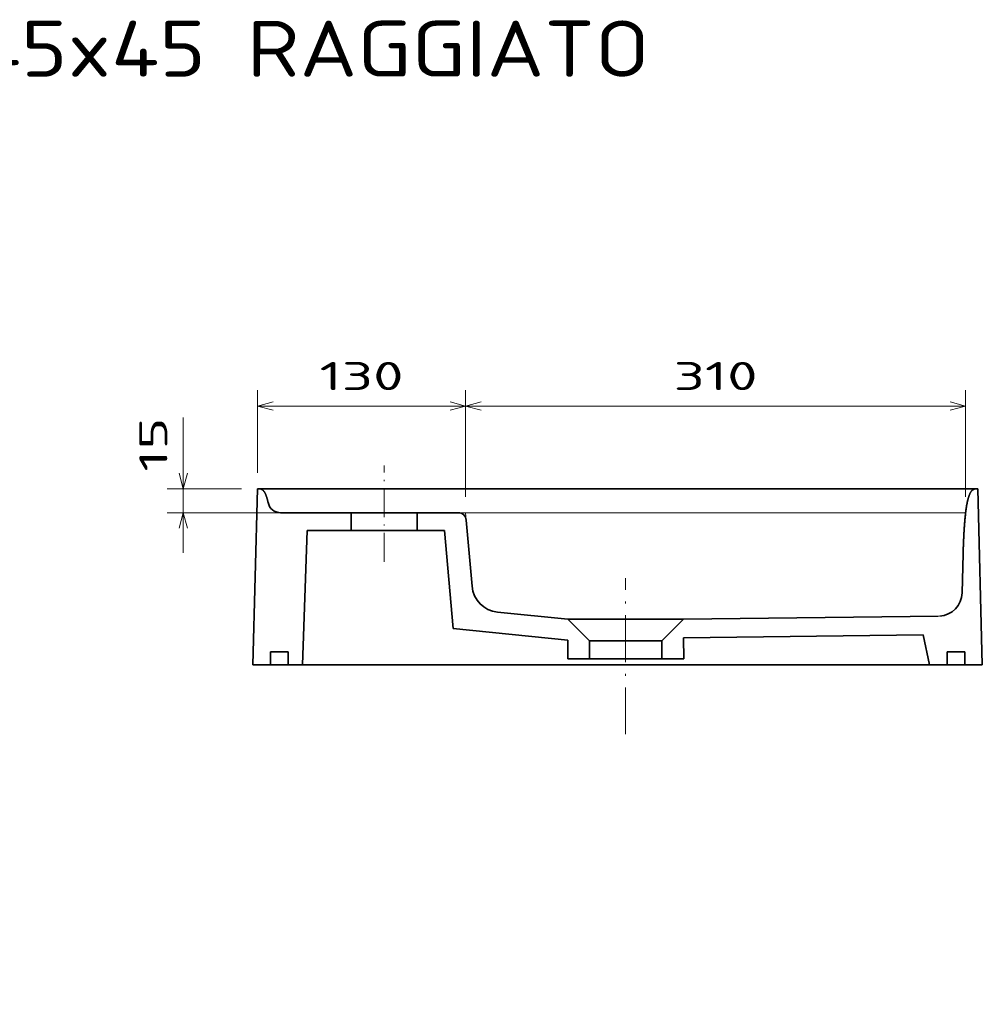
# Model space of a CAD drawing. Extents: x 30 to 395, y 31 to 279.
# Tile 10 of 10: x 213 to 333, y 156 to 279. Entities that reach past the tile are written whole.
import ezdxf
from ezdxf.enums import TextEntityAlignment as Align

# ---------------------------------------------------------------- set-up
doc = ezdxf.new("R2010")
doc.units = 0
doc.linetypes.add('DASHDOT', pattern=[18.5, 12, -3, 0.5, -3])
doc.layers.get('0').update_dxf_attribs({"lineweight": 13})
doc.styles.get("Standard").update_dxf_attribs({"font": 'isocp.shx'})
doc.dimstyles.get("Standard").update_dxf_attribs({"dimtxt": 2.5, "dimasz": 2.5, "dimexe": 1.25, "dimexo": 0.625, "dimtad": 1, "dimcen": 2.5, "dimadec": 0, "dimazin": 0, "dimtfac": 1, "dimtmove": 0, "dimatfit": 0, "dimfxl": 0, "dimarcsym": 0})

# ---------------------------------------------------------------- blocks, each defined once
blk = doc.blocks.new('*D')
at = {"color": 7, "lineweight": 13, "ltscale": 0.252611}
for p, q in [((65.92, 225.19), (65.92, 235.29)), ((67.74, 225.19), (67.74, 235.29)), ((67.74, 225.19), (67.74, 235.29)), ((154.09, 225.19), (154.09, 235.29))]:
    blk.add_line(p, q, dxfattribs=at)
at = {"color": 7, "lineweight": 13}
for p, q in [((52.45, 233.29), (72.74, 233.29)), ((67.74, 233.29), (154.09, 233.29)), ((268.28, 231.09), (242.28, 231.09)), ((330.77, 231.09), (268.28, 231.09)), ((47.94, 201.19), (47.94, 223.19)), ((265.36, 217.76), (231, 217.76)), ((62.26, 87.4), (62.26, 143.1)), ((153.39, 87.4), (153.39, 143.1)), ((62.26, 141.1), (153.39, 141.1)), ((115.44, 128), (186.05, 128)), ((184.05, 81.42), (184.05, 128)), ((103.8, 127.42), (33.89, 127.42)), ((35.89, 36.83), (35.89, 127.42)), ((109.82, 127.42), (167.08, 127.42)), ((92.61, 119.08), (110.95, 109.85)), ((115.69, 111.42), (167.08, 111.42)), ((89.4, 70.22), (111.68, 83.77)), ((115.69, 81.42), (186.05, 81.42)), ((119.58, 68.87), (163.4, 39.59)), ((106.19, 36.83), (33.89, 36.83))]:
    blk.add_line(p, q, dxfattribs=at)
at = {"color": 7, "lineweight": 13, "ltscale": 0.25832}
blk.add_line((242.28, 222.76), (242.28, 233.09), dxfattribs=at)
at = {"color": 7, "lineweight": 13, "ltscale": 0.33332}
for p, q in [((268.28, 219.76), (268.28, 233.09)), ((268.28, 219.76), (268.28, 233.09)), ((330.77, 219.76), (330.77, 233.09))]:
    blk.add_line(p, q, dxfattribs=at)
at = {"color": 7, "lineweight": 13, "ltscale": 0.422543}
blk.add_line((233, 212.76), (233, 229.66), dxfattribs=at)
at = {"color": 7, "lineweight": 13, "ltscale": 0.449592}
blk.add_line((63.92, 223.19), (45.94, 223.19), dxfattribs=at)
at = {"color": 7, "lineweight": 13, "ltscale": 0.41}
blk.add_line((118.27, 206.79), (118.27, 223.19), dxfattribs=at)
at = {"color": 7, "lineweight": 13, "ltscale": 0.232071}
blk.add_line((240.28, 220.76), (231, 220.76), dxfattribs=at)
at = {"color": 7, "lineweight": 13, "ltscale": 0.435189}
blk.add_line((63.35, 201.19), (45.94, 201.19), dxfattribs=at)
at = {"color": 7, "lineweight": 13, "ltscale": 0.4}
blk.add_line((165.08, 111.42), (165.08, 127.42), dxfattribs=at)
at = {"color": 7, "lineweight": 13}
for points in [[(63.99, 232.77), (65.92, 233.29), (63.99, 233.81)], [(69.68, 233.81), (67.74, 233.29), (69.68, 232.77)], [(69.68, 233.81), (67.74, 233.29), (69.68, 232.77)], [(152.16, 232.77), (154.09, 233.29), (152.16, 233.81)], [(244.21, 231.61), (242.28, 231.09), (244.21, 230.57)], [(266.35, 230.57), (268.28, 231.09), (266.35, 231.61)], [(270.21, 231.61), (268.28, 231.09), (270.21, 230.57)], [(328.84, 230.57), (330.77, 231.09), (328.84, 231.61)], [(48.46, 221.26), (47.94, 223.19), (47.42, 221.26)], [(118.79, 221.26), (118.27, 223.19), (117.76, 221.26)], [(232.48, 222.69), (233, 220.76), (233.51, 222.69)], [(233.51, 215.83), (233, 217.76), (232.48, 215.83)], [(117.76, 208.72), (118.27, 206.79), (118.79, 208.72)], [(47.42, 203.12), (47.94, 201.19), (48.46, 203.12)], [(64.19, 141.61), (62.26, 141.1), (64.19, 140.58)], [(151.46, 140.58), (153.39, 141.1), (151.46, 141.61)], [(184.57, 126.07), (184.05, 128), (183.53, 126.07)], [(36.4, 125.49), (35.89, 127.42), (35.37, 125.49)], [(165.6, 125.49), (165.08, 127.42), (164.56, 125.49)], [(164.56, 113.35), (165.08, 111.42), (165.6, 113.35)], [(106.66, 112.59), (104.7, 113), (106.19, 111.67)], [(108.99, 110.26), (110.95, 109.85), (109.46, 111.18)], [(110.3, 82.32), (111.68, 83.77), (109.76, 83.21)], [(183.53, 83.35), (184.05, 81.42), (184.57, 83.35)], [(105.35, 80.52), (103.97, 79.08), (105.89, 79.64)], [(149.04, 49.81), (147.15, 50.45), (148.47, 48.95)], [(35.37, 38.76), (35.89, 36.83), (36.4, 38.76)]]:
    blk.add_lwpolyline(points, dxfattribs=at)
for s, p, p2 in [('10', (52.45, 235.29), (59.23, 235.29)), ('430', (105.66, 235.29), (116.17, 235.29)), ('455', (102.57, 143.1), (113.08, 143.1))]:
    blk.add_text(s, height=3.5, dxfattribs=at).set_placement(p, p2, align=Align.FIT)
for s, rotation, p, p2 in [('130', 360, (250.02, 233.09), (260.53, 233.09)), ('310', 360, (294.27, 233.09), (304.78, 233.09)), ('15', 90, (231, 222.89), (231, 229.66)), ('80', 90, (116.27, 211.6), (116.27, 218.37)), ('110', 90, (45.94, 206.93), (45.94, 217.44)), ('%%c', 333.2988, (93.51, 120.86), (95.8, 119.71)), ('35', 333.2988, (96.69, 119.26), (102.74, 116.22)), ('80', 90, (163.08, 116.04), (163.08, 122.81)), ('230', 90, (182.05, 99.46), (182.05, 109.97)), ('455', 90, (33.89, 76.87), (33.89, 87.38)), ('45', 31.299, (91.41, 73.78), (97.2, 77.3)), ('%%c', 31.299, (88.36, 71.93), (90.55, 73.26)), ('R', 326.2508, (152.42, 49.34), (154.94, 47.65)), ('170', 326.2508, (155.77, 47.09), (164.51, 41.26))]:
    blk.add_text(s, height=3.5, rotation=rotation, dxfattribs=at).set_placement(p, p2, align=Align.FIT)
blk = doc.blocks.new('BLOCK98')
at = {"color": 7, "lineweight": 13}
blk.add_text('7403 SMART 45x45 RAGGIATO', height=7, dxfattribs=at).set_placement((-60, -29.71), (91.8, -29.71), align=Align.FIT)
blk = doc.blocks.new('BLOCK100')
at = {"color": 7, "lineweight": 35, "ltscale": 0.275}
for p, q in [((-110, 2.88), (-110, -8.12)), ((-102, -8.12), (-102, -19.12)), ((-110, -419.88), (-110, -430.88)), ((-102, -430.88), (-102, -441.88)), ((-110, -441.88), (-110, -452.88))]:
    blk.add_line(p, q, dxfattribs=at)
at = {"color": 7, "lineweight": 35}
for p, q in [((-110, 2.88), (0, 0)), ((-15, -14.38), (-15, -49.37)), ((-26, -31.05), (-110, -28.12)), ((-15, -84.37), (-15, -125.42)), ((-40.7, -440.89), (-65.09, -440.22)), ((-110, -452.88), (0, -450))]:
    blk.add_line(p, q, dxfattribs=at)
at = {"color": 7, "lineweight": 35, "ltscale": 0.2}
for p, q in [((-110, -8.12), (-102, -8.12)), ((-110, -19.12), (-102, -19.12)), ((-110, -430.88), (-102, -430.88)), ((-110, -441.88), (-102, -441.88))]:
    blk.add_line(p, q, dxfattribs=at)
at = {"color": 7, "lineweight": 35, "ltscale": 0.224998}
blk.add_line((-110, -19.12), (-110, -28.12), dxfattribs=at)
at = {"color": 7, "lineweight": 35, "ltscale": 0.458047}
for p, q in [((-26, -31.05), (-26, -49.37)), ((-26, -84.37), (-26, -102.7))]:
    blk.add_line(p, q, dxfattribs=at)
at = {"color": 7, "lineweight": 35, "ltscale": 0.476971}
blk.add_line((-91.34, -415.91), (-110, -419.88), dxfattribs=at)
at = {"color": 7, "lineweight": 35}
for centre, radius, start, end in [((-7, -14.38), 8, 101.63168, 180), ((-20, -125.42), 5, 275, 360), ((-64.68, -425.23), 15, 183.69881, 268.43848)]:
    blk.add_arc(centre, radius, start, end, dxfattribs=at)
for points, knots in [([(0, 0), (0, -0.81), (0, -1.62), (-0.16, -2.43), (-1.03, -3.84), (-3.37, -5.11), (-4.77, -5.63), (-6.53, -6.11), (-8.61, -6.54)], [0, 0, 0, 0, 0, 0, 26.116159, 26.116159, 26.116159, 47.316003, 47.316003, 47.316003, 47.316003, 47.316003, 47.316003]), ([(0, -450), (0, -449.19), (0, -448.38), (-0.16, -447.57), (-1.06, -446.11), (-3.52, -444.81), (-5.08, -444.25), (-9.18, -443.21), (-14.83, -442.42), (-18.11, -442.07), (-24.37, -441.56), (-31.23, -441.21), (-34.32, -441.08), (-37.48, -440.97), (-40.7, -440.89)], [0, 0, 0, 0, 0, 0, 26.116159, 26.116159, 26.116159, 48.866481, 48.866481, 48.866481, 73.346391, 73.346391, 73.346391, 92.347755, 92.347755, 92.347755, 92.347755, 92.347755, 92.347755])]:
    blk.add_open_spline(points, degree=5, knots=knots, dxfattribs=at)

msp = doc.modelspace()

# ---------------------------------------------------------------- linework, layer by layer
at = {"color": 7, "linetype": 'DASHDOT', "lineweight": 13, "ltscale": 0.301348}
msp.add_line((258.108, 211.624), (258.108, 223.6779), dxfattribs=at)
at = {"color": 7, "lineweight": 35}
for p, q in [((242.2783, 220.7572), (332.2783, 220.7572)), ((295.4983, 204.4434), (327.3594, 204.8211)), ((325.4611, 202.4896), (295.5257, 202.1347)), ((241.7022, 198.7572), (332.8544, 198.7572))]:
    msp.add_line(p, q, dxfattribs=at)
at = {"color": 7, "lineweight": 35, "ltscale": 0.175}
for p, q in [((252.1532, 217.7572), (259.1532, 217.7572)), ((252.1532, 215.5572), (259.1532, 215.5572))]:
    msp.add_line(p, q, dxfattribs=at)
at = {"color": 7, "lineweight": 35, "ltscale": 0.055}
for p, q in [((253.9949, 217.7572), (253.9949, 215.5572)), ((262.2211, 217.7572), (262.2211, 215.5572))]:
    msp.add_line(p, q, dxfattribs=at)
at = {"color": 7, "lineweight": 13}
msp.add_line((267.362, 217.7572), (330.7701, 217.7572), dxfattribs=at)
at = {"color": 7, "lineweight": 13, "ltscale": 0.022908}
msp.add_line((268.3582, 216.8444), (268.2783, 217.7572), dxfattribs=at)
at = {"color": 7, "lineweight": 35, "ltscale": 0.207863}
msp.add_line((268.3582, 216.8444), (269.0828, 208.5615), dxfattribs=at)
at = {"color": 7, "lineweight": 35, "ltscale": 0.070807}
msp.add_line((262.8176, 215.5572), (265.6499, 215.5572), dxfattribs=at)
at = {"color": 7, "lineweight": 35, "ltscale": 0.308258}
msp.add_line((265.6499, 215.5572), (266.7245, 203.2738), dxfattribs=at)
at = {"color": 7, "linetype": 'DASHDOT', "lineweight": 13, "ltscale": 0.487799}
msp.add_line((288.2783, 190.0724), (288.2783, 209.5844), dxfattribs=at)
at = {"color": 7, "lineweight": 35, "ltscale": 0.220853}
msp.add_line((281.0583, 204.4434), (272.2689, 205.3321), dxfattribs=at)
at = {"color": 7, "lineweight": 35, "ltscale": 0.361001}
msp.add_line((281.0583, 204.4434), (295.4983, 204.4434), dxfattribs=at)
at = {"color": 7, "lineweight": 35, "ltscale": 0.095725}
for p, q in [((281.0583, 204.4434), (283.7658, 201.7359)), ((295.4983, 204.4434), (292.7908, 201.7359))]:
    msp.add_line(p, q, dxfattribs=at)
at = {"color": 7, "lineweight": 35, "ltscale": 0.36017}
msp.add_line((281.0583, 201.8246), (266.7245, 203.2738), dxfattribs=at)
at = {"color": 7, "lineweight": 35, "ltscale": 0.057955}
msp.add_line((281.0583, 201.8246), (281.0583, 199.5063), dxfattribs=at)
at = {"color": 7, "lineweight": 35, "ltscale": 0.065714}
msp.add_line((295.5257, 202.1347), (295.5568, 199.5063), dxfattribs=at)
at = {"color": 7, "lineweight": 35, "ltscale": 0.055738}
for p, q in [((283.7658, 199.5063), (283.7658, 201.7359)), ((292.7908, 199.5063), (292.7908, 201.7359))]:
    msp.add_line(p, q, dxfattribs=at)
at = {"color": 7, "lineweight": 35, "ltscale": 0.225625}
msp.add_line((283.7658, 201.7359), (292.7908, 201.7359), dxfattribs=at)
at = {"color": 7, "lineweight": 35, "ltscale": 0.362464}
msp.add_line((295.5568, 199.5063), (281.0583, 199.5063), dxfattribs=at)
at = {"color": 7, "lineweight": 35}
msp.add_arc((272.6268, 208.8715), 3.5575, 185, 264.22652, dxfattribs=at)

# ---------------------------------------------------------------- block references
at = {"lineweight": 0}
msp.add_blockref('BLOCK98', (199.506, 301.9615), dxfattribs=at)
at = {"lineweight": 0, "xscale": 0.2, "yscale": 0.2, "zscale": 0.2, "rotation": 90.0000000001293}
msp.add_blockref('BLOCK100', (242.2783, 220.7572), dxfattribs=at)

# ---------------------------------------------------------------- dimensions: what is measured, and where the dimension line sits
at = {"color": 0, "lineweight": 0}
for base, p1, p2, angle, text, middle, dimtype in [((35.8854, 127.4228), (108.1888, 36.8299), (105.7959, 127.4228), 89.999523, '455', (35.8854, 82.1263), 160), ((62.2564, 141.0969), (153.3929, 85.3985), (62.2564, 85.3986), 179.999046, '455', (107.8246, 141.0969), 160), ((184.0476, 127.9999), (113.6909, 81.4231), (113.4356, 127.9999), 89.999523, '230', (184.0476, 104.7115), 160), ((154.093, 233.2916), (67.7448, 223.1871), (154.093, 223.1871), 0, '430', (110.9189, 233.2916), 161), ((67.7448, 233.2916), (65.9222, 223.1871), (67.7448, 223.1871), 0, '10', (55.8407, 233.2916), 161), ((118.274, 206.7871), (155.9156, 223.1871), (118.1389, 206.7871), 269.998569, '80', (118.274, 214.9871), 160), ((268.2783, 231.09), (330.7701, 217.7572), (268.2783, 217.7572), 180, '310', (299.5242, 231.09), 161)]:
    dim = msp.add_linear_dim(base=base, p1=p1, p2=p2, angle=angle, text=text, dimstyle='Standard', override={"dimlfac": 5}, dxfattribs=at)
    dim.commit()
    dim.dimension.update_dxf_attribs({"geometry": '*D', "text_midpoint": middle, "dimtype": dimtype})
for p1, p2, middle in [((111.68043, 83.76737), (103.96886, 79.07884), (93.81775, 72.90712)), ((110.9514, 109.8504), (104.6979, 112.9958), (97.2247, 116.7546))]:
    dim = msp.add_diameter_dim_2p(p1=p1, p2=p2, dimstyle='Standard', override={"dimlfac": 5}, dxfattribs=at)
    dim.commit()
    dim.dimension.update_dxf_attribs({"geometry": '*D', "text_midpoint": middle, "dimtype": 163})
dim = msp.add_radius_dim(center=(119.5764, 68.874), mpoint=(147.1501, 50.4505), text='R170', dimstyle='Standard', override={"dimlfac": 5}, dxfattribs=at)
dim.commit()
dim.dimension.update_dxf_attribs({"geometry": '*D', "text_midpoint": (157.354, 43.6326), "dimtype": 164})
for base, p1, p2, angle, middle in [((165.0776, 111.4231), (107.8246, 127.4231), (113.6909, 111.4231), 269.998569, (165.0776, 119.4231)), ((47.9385, 201.1871), (65.9222, 223.1871), (65.3461, 201.1871), 269.998569, (47.9385, 212.1871)), ((268.2783, 231.09), (242.2783, 220.7572), (268.2783, 217.7572), 359.998092, (255.2783, 231.09)), ((232.9954, 217.7572), (242.2783, 220.7572), (267.362, 217.7572), 269.998569, (232.9954, 226.2729))]:
    dim = msp.add_linear_dim(base=base, p1=p1, p2=p2, angle=angle, dimstyle='Standard', override={"dimlfac": 5}, dxfattribs=at)
    dim.commit()
    dim.dimension.update_dxf_attribs({"geometry": '*D', "text_midpoint": middle, "dimtype": 160})

doc.saveas('drawing.dxf')
